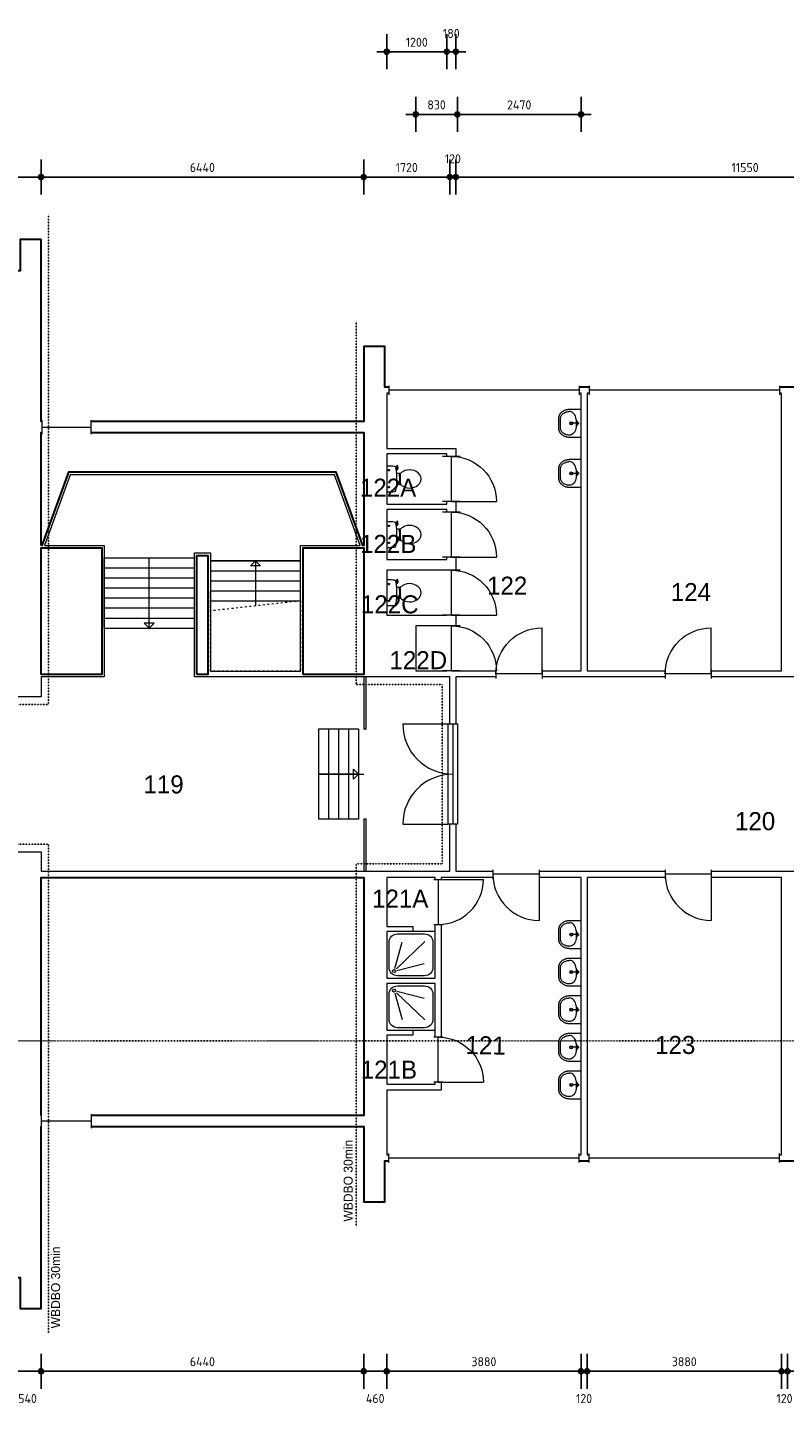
# Model space of a CAD drawing. Header units: millimetres. Extents: x 362177 to 5000048, y 157834 to 733119.
# Tile 49 of 152: x 556998 to 572108, y 373285 to 400762. Entities that reach past the tile are written whole.
import ezdxf
from ezdxf.enums import TextEntityAlignment as Align

# ---------------------------------------------------------------- set-up
doc = ezdxf.new("R2010")
doc.units = ezdxf.units.MM
doc.set_wipeout_variables(frame=1)
doc.linetypes.add('ACAD_ISO03W100', pattern=[30, 12, -18])
doc.layers.get('DEFPOINTS').update_dxf_attribs({"color": 255})
doc.layers.add('A--M$1A-_F123-', color=1, linetype='Continuous')
doc.layers.add('X-L0_C_WBDBO', color=7, linetype='Continuous')
for name, color, linetype, lineweight in [('X-L21_C_buitenwanden', 7, 'Continuous', 30), ('X-L22_C_binnenwand', 7, 'Continuous', 13), ('X-L24_C_trappen hellingen', 1, 'Continuous', 5), ('X-L28_C_eiland bouwlaag', 7, 'Continuous', 30), ('X-L31_C_buitenwandopening', 1, 'Continuous', 5), ('X-L32_C_binnenwandopeningen', 3, 'Continuous', 5), ('X-L74_C_sanitair', 5, 'Continuous', 5), ('X-T22_C_ruimtelabel', 7, 'Continuous', 5)]:
    doc.layers.add(name, color=color, linetype=linetype, lineweight=lineweight)
doc.styles.add('ALFA-0_18', font='iso3098.shx', dxfattribs={"height": 180})
doc.dimstyles.new('ALFA-0_18', dxfattribs={"dimscale": 100, "dimtxt": 0.18, "dimasz": 1, "dimexe": 1.25, "dimexo": 0.625, "dimgap": 1, "dimtad": 1, "dimdec": 0, "dimzin": 0, "dimdsep": 46, "dimtxsty": 'ALFA-0_18', "dimblk": 'diminfradot', "dimblk1": 'diminfradot', "dimblk2": 'diminfradot', "dimsah": 1, "dimcen": 2.5, "dimse1": 1, "dimse2": 1, "dimclrd": 141, "dimclrt": 1, "dimadec": 0, "dimazin": 0, "dimtfac": 1, "dimtmove": 2, "dimatfit": 3, "dimldrblk": 'diminfrapyl', "dimfxl": 1, "dimtolj": 1, "dimtzin": 0, "dimarcsym": 0})

# ---------------------------------------------------------------- blocks, each defined once
blk = doc.blocks.new('diminfradot')
at = {"color": 0}
for p, q in [((0, -3.5), (0, 3.5)), ((-2, 0), (2, 0))]:
    blk.add_line(p, q, dxfattribs=at)
for radius in [0.5, 0.25]:
    blk.add_circle((0, 0), radius, dxfattribs=at)
blk = doc.blocks.new('*D307')
at = {"layer": 'A--M$1A-_F123-', "color": 141, "lineweight": -2, "transparency": 16777216}
blk.add_line((556828, 373948), (557168, 373948), dxfattribs=at)
at = {"layer": 'DEFPOINTS', "color": 0, "transparency": 16777216}
for p in [(556728, 375939), (557268, 375199), (557268, 373948)]:
    blk.add_point(p, dxfattribs=at)
at = {"layer": 'A--M$1A-_F123-', "color": 141, "lineweight": -2, "transparency": 16777216, "xscale": 100, "yscale": 100, "zscale": 100, "rotation": 180}
blk.add_blockref('diminfradot', (556728, 373948), dxfattribs=at)
at = {"layer": 'A--M$1A-_F123-', "color": 141, "lineweight": -2, "transparency": 16777216, "xscale": 100, "yscale": 100, "zscale": 100}
blk.add_blockref('diminfradot', (557268, 373948), dxfattribs=at)
at = {"layer": 'A--M$1A-_F123-', "color": 1, "transparency": 16777216, "insert": (556998, 373403), "char_height": 180, "attachment_point": 5, "style": 'ALFA-0_18'}
blk.add_mtext('\\A1;540', dxfattribs=at)
blk = doc.blocks.new('diminfrapyl')
at = {"color": 0}
blk.add_solid([(0, 0), (-4, 0.7), (-4, -0.7)], dxfattribs=at)
blk = doc.blocks.new('*D308')
at = {"layer": 'A--M$1A-_F123-', "color": 141, "lineweight": -2, "transparency": 16777216}
blk.add_line((557368, 373948), (563608, 373948), dxfattribs=at)
at = {"layer": 'DEFPOINTS', "color": 0, "transparency": 16777216}
for p in [(563708, 377328), (557268, 375199), (563708, 373948)]:
    blk.add_point(p, dxfattribs=at)
at = {"layer": 'A--M$1A-_F123-', "color": 141, "lineweight": -2, "transparency": 16777216, "xscale": 100, "yscale": 100, "zscale": 100, "rotation": 180}
blk.add_blockref('diminfradot', (557268, 373948), dxfattribs=at)
at = {"layer": 'A--M$1A-_F123-', "color": 141, "lineweight": -2, "transparency": 16777216, "xscale": 100, "yscale": 100, "zscale": 100}
blk.add_blockref('diminfradot', (563708, 373948), dxfattribs=at)
at = {"layer": 'A--M$1A-_F123-', "color": 1, "transparency": 16777216, "insert": (560488, 374138), "char_height": 180, "attachment_point": 5, "style": 'ALFA-0_18'}
blk.add_mtext('\\A1;6440', dxfattribs=at)
blk = doc.blocks.new('*D309')
at = {"layer": 'A--M$1A-_F123-', "color": 141, "lineweight": -2, "transparency": 16777216}
blk.add_line((563808, 373948), (564068, 373948), dxfattribs=at)
at = {"layer": 'DEFPOINTS', "color": 0, "transparency": 16777216}
for p in [(564168, 378264), (563708, 377328), (564168, 373948)]:
    blk.add_point(p, dxfattribs=at)
at = {"layer": 'A--M$1A-_F123-', "color": 141, "lineweight": -2, "transparency": 16777216, "xscale": 100, "yscale": 100, "zscale": 100, "rotation": 180}
blk.add_blockref('diminfradot', (563708, 373948), dxfattribs=at)
at = {"layer": 'A--M$1A-_F123-', "color": 141, "lineweight": -2, "transparency": 16777216, "xscale": 100, "yscale": 100, "zscale": 100}
blk.add_blockref('diminfradot', (564168, 373948), dxfattribs=at)
at = {"layer": 'A--M$1A-_F123-', "color": 1, "transparency": 16777216, "insert": (563938, 373403), "char_height": 180, "attachment_point": 5, "style": 'ALFA-0_18'}
blk.add_mtext('\\A1;460', dxfattribs=at)
blk = doc.blocks.new('*D310')
at = {"layer": 'A--M$1A-_F123-', "color": 141, "lineweight": -2, "transparency": 16777216}
blk.add_line((564268, 373948), (567948, 373948), dxfattribs=at)
at = {"layer": 'DEFPOINTS', "color": 0, "transparency": 16777216}
for p in [(564168, 378264), (568048, 378264), (568048, 373948)]:
    blk.add_point(p, dxfattribs=at)
at = {"layer": 'A--M$1A-_F123-', "color": 141, "lineweight": -2, "transparency": 16777216, "xscale": 100, "yscale": 100, "zscale": 100, "rotation": 180}
blk.add_blockref('diminfradot', (564168, 373948), dxfattribs=at)
at = {"layer": 'A--M$1A-_F123-', "color": 141, "lineweight": -2, "transparency": 16777216, "xscale": 100, "yscale": 100, "zscale": 100}
blk.add_blockref('diminfradot', (568048, 373948), dxfattribs=at)
at = {"layer": 'A--M$1A-_F123-', "color": 1, "transparency": 16777216, "insert": (566108, 374138), "char_height": 180, "attachment_point": 5, "style": 'ALFA-0_18'}
blk.add_mtext('\\A1;3880', dxfattribs=at)
blk = doc.blocks.new('*D311')
at = {"layer": 'A--M$1A-_F123-', "color": 141, "lineweight": -2, "transparency": 16777216}
for p, q in [((567948, 373948), (567848, 373948)), ((568048, 373948), (568168, 373948)), ((568268, 373948), (568368, 373948))]:
    blk.add_line(p, q, dxfattribs=at)
at = {"layer": 'DEFPOINTS', "color": 0, "transparency": 16777216}
for p in [(568048, 378264), (568168, 378264), (568168, 373948)]:
    blk.add_point(p, dxfattribs=at)
at = {"layer": 'A--M$1A-_F123-', "color": 141, "lineweight": -2, "transparency": 16777216, "xscale": 100, "yscale": 100, "zscale": 100}
blk.add_blockref('diminfradot', (568048, 373948), dxfattribs=at)
at = {"layer": 'A--M$1A-_F123-', "color": 141, "lineweight": -2, "transparency": 16777216, "xscale": 100, "yscale": 100, "zscale": 100, "rotation": 180}
blk.add_blockref('diminfradot', (568168, 373948), dxfattribs=at)
at = {"layer": 'A--M$1A-_F123-', "color": 1, "transparency": 16777216, "insert": (568108, 373403), "char_height": 180, "attachment_point": 5, "style": 'ALFA-0_18'}
blk.add_mtext('\\A1;120', dxfattribs=at)
blk = doc.blocks.new('*D312')
at = {"layer": 'A--M$1A-_F123-', "color": 141, "lineweight": -2, "transparency": 16777216}
blk.add_line((568268, 373948), (571948, 373948), dxfattribs=at)
at = {"layer": 'DEFPOINTS', "color": 0, "transparency": 16777216}
for p in [(568168, 378264), (572048, 378264), (572048, 373948)]:
    blk.add_point(p, dxfattribs=at)
at = {"layer": 'A--M$1A-_F123-', "color": 141, "lineweight": -2, "transparency": 16777216, "xscale": 100, "yscale": 100, "zscale": 100, "rotation": 180}
blk.add_blockref('diminfradot', (568168, 373948), dxfattribs=at)
at = {"layer": 'A--M$1A-_F123-', "color": 141, "lineweight": -2, "transparency": 16777216, "xscale": 100, "yscale": 100, "zscale": 100}
blk.add_blockref('diminfradot', (572048, 373948), dxfattribs=at)
at = {"layer": 'A--M$1A-_F123-', "color": 1, "transparency": 16777216, "insert": (570108, 374138), "char_height": 180, "attachment_point": 5, "style": 'ALFA-0_18'}
blk.add_mtext('\\A1;3880', dxfattribs=at)
blk = doc.blocks.new('*D313')
at = {"layer": 'A--M$1A-_F123-', "color": 141, "lineweight": -2, "transparency": 16777216}
for p, q in [((571948, 373948), (571848, 373948)), ((572048, 373948), (572168, 373948)), ((572268, 373948), (572368, 373948))]:
    blk.add_line(p, q, dxfattribs=at)
at = {"layer": 'DEFPOINTS', "color": 0, "transparency": 16777216}
for p in [(572048, 378264), (572168, 378264), (572168, 373948)]:
    blk.add_point(p, dxfattribs=at)
at = {"layer": 'A--M$1A-_F123-', "color": 141, "lineweight": -2, "transparency": 16777216, "xscale": 100, "yscale": 100, "zscale": 100}
blk.add_blockref('diminfradot', (572048, 373948), dxfattribs=at)
at = {"layer": 'A--M$1A-_F123-', "color": 141, "lineweight": -2, "transparency": 16777216, "xscale": 100, "yscale": 100, "zscale": 100, "rotation": 180}
blk.add_blockref('diminfradot', (572168, 373948), dxfattribs=at)
at = {"layer": 'A--M$1A-_F123-', "color": 1, "transparency": 16777216, "insert": (572108, 373403), "char_height": 180, "attachment_point": 5, "style": 'ALFA-0_18'}
blk.add_mtext('\\A1;120', dxfattribs=at)
blk = doc.blocks.new('*D314')
at = {"layer": 'A--M$1A-_F123-', "color": 141, "lineweight": -2, "transparency": 16777216}
blk.add_line((572268, 373948), (575948, 373948), dxfattribs=at)
at = {"layer": 'DEFPOINTS', "color": 0, "transparency": 16777216}
for p in [(572168, 378264), (576048, 378264), (576048, 373948)]:
    blk.add_point(p, dxfattribs=at)
at = {"layer": 'A--M$1A-_F123-', "color": 141, "lineweight": -2, "transparency": 16777216, "xscale": 100, "yscale": 100, "zscale": 100, "rotation": 180}
blk.add_blockref('diminfradot', (572168, 373948), dxfattribs=at)
at = {"layer": 'A--M$1A-_F123-', "color": 141, "lineweight": -2, "transparency": 16777216, "xscale": 100, "yscale": 100, "zscale": 100}
blk.add_blockref('diminfradot', (576048, 373948), dxfattribs=at)
at = {"layer": 'A--M$1A-_F123-', "color": 1, "transparency": 16777216, "insert": (574108, 374138), "char_height": 180, "attachment_point": 5, "style": 'ALFA-0_18'}
blk.add_mtext('\\A1;3880', dxfattribs=at)
blk = doc.blocks.new('*D264')
at = {"layer": 'A--M$1A-_F123-', "color": 141, "lineweight": -2, "transparency": 16777216}
blk.add_line((555728, 397779), (557168, 397779), dxfattribs=at)
at = {"layer": 'DEFPOINTS', "color": 0, "transparency": 16777216}
for p in [(557268, 397779), (555628, 384324), (557268, 384324)]:
    blk.add_point(p, dxfattribs=at)
at = {"layer": 'A--M$1A-_F123-', "color": 141, "lineweight": -2, "transparency": 16777216, "xscale": 100, "yscale": 100, "zscale": 100, "rotation": 180}
blk.add_blockref('diminfradot', (555628, 397779), dxfattribs=at)
at = {"layer": 'A--M$1A-_F123-', "color": 141, "lineweight": -2, "transparency": 16777216, "xscale": 100, "yscale": 100, "zscale": 100}
blk.add_blockref('diminfradot', (557268, 397779), dxfattribs=at)
at = {"layer": 'A--M$1A-_F123-', "color": 1, "transparency": 16777216, "insert": (556448, 397969), "char_height": 180, "attachment_point": 5, "style": 'ALFA-0_18'}
blk.add_mtext('\\A1;1640', dxfattribs=at)
blk = doc.blocks.new('*D265')
at = {"layer": 'A--M$1A-_F123-', "color": 141, "lineweight": -2, "transparency": 16777216}
blk.add_line((557368, 397779), (563608, 397779), dxfattribs=at)
at = {"layer": 'DEFPOINTS', "color": 0, "transparency": 16777216}
for p in [(563708, 397779), (557268, 384324), (563708, 383924)]:
    blk.add_point(p, dxfattribs=at)
at = {"layer": 'A--M$1A-_F123-', "color": 141, "lineweight": -2, "transparency": 16777216, "xscale": 100, "yscale": 100, "zscale": 100, "rotation": 180}
blk.add_blockref('diminfradot', (557268, 397779), dxfattribs=at)
at = {"layer": 'A--M$1A-_F123-', "color": 141, "lineweight": -2, "transparency": 16777216, "xscale": 100, "yscale": 100, "zscale": 100}
blk.add_blockref('diminfradot', (563708, 397779), dxfattribs=at)
at = {"layer": 'A--M$1A-_F123-', "color": 1, "transparency": 16777216, "insert": (560488, 397969), "char_height": 180, "attachment_point": 5, "style": 'ALFA-0_18'}
blk.add_mtext('\\A1;6440', dxfattribs=at)
blk = doc.blocks.new('*D266')
at = {"layer": 'A--M$1A-_F123-', "color": 141, "lineweight": -2, "transparency": 16777216}
blk.add_line((563808, 397779), (565328, 397779), dxfattribs=at)
at = {"layer": 'DEFPOINTS', "color": 0, "transparency": 16777216}
for p in [(565428, 397779), (563708, 383924), (565428, 383924)]:
    blk.add_point(p, dxfattribs=at)
at = {"layer": 'A--M$1A-_F123-', "color": 141, "lineweight": -2, "transparency": 16777216, "xscale": 100, "yscale": 100, "zscale": 100, "rotation": 180}
blk.add_blockref('diminfradot', (563708, 397779), dxfattribs=at)
at = {"layer": 'A--M$1A-_F123-', "color": 141, "lineweight": -2, "transparency": 16777216, "xscale": 100, "yscale": 100, "zscale": 100}
blk.add_blockref('diminfradot', (565428, 397779), dxfattribs=at)
at = {"layer": 'A--M$1A-_F123-', "color": 1, "transparency": 16777216, "insert": (564568, 397969), "char_height": 180, "attachment_point": 5, "style": 'ALFA-0_18'}
blk.add_mtext('\\A1;1720', dxfattribs=at)
blk = doc.blocks.new('*D267')
at = {"layer": 'A--M$1A-_F123-', "color": 141, "lineweight": -2, "transparency": 16777216}
for p, q in [((565328, 397779), (565228, 397779)), ((565428, 397779), (565548, 397779)), ((565648, 397779), (565748, 397779))]:
    blk.add_line(p, q, dxfattribs=at)
at = {"layer": 'DEFPOINTS', "color": 0, "transparency": 16777216}
for p in [(565548, 397779), (565428, 383924), (565548, 383924)]:
    blk.add_point(p, dxfattribs=at)
at = {"layer": 'A--M$1A-_F123-', "color": 141, "lineweight": -2, "transparency": 16777216, "xscale": 100, "yscale": 100, "zscale": 100}
blk.add_blockref('diminfradot', (565428, 397779), dxfattribs=at)
at = {"layer": 'A--M$1A-_F123-', "color": 141, "lineweight": -2, "transparency": 16777216, "xscale": 100, "yscale": 100, "zscale": 100, "rotation": 180}
blk.add_blockref('diminfradot', (565548, 397779), dxfattribs=at)
at = {"layer": 'A--M$1A-_F123-', "color": 1, "transparency": 16777216, "insert": (565488, 398144), "char_height": 180, "attachment_point": 5, "style": 'ALFA-0_18'}
blk.add_mtext('\\A1;120', dxfattribs=at)
blk = doc.blocks.new('*D268')
at = {"layer": 'A--M$1A-_F123-', "color": 141, "lineweight": -2, "transparency": 16777216}
blk.add_line((565648, 397779), (576998, 397779), dxfattribs=at)
at = {"layer": 'DEFPOINTS', "color": 0, "transparency": 16777216}
for p in [(577098, 397779), (577098, 387804), (565548, 383924)]:
    blk.add_point(p, dxfattribs=at)
at = {"layer": 'A--M$1A-_F123-', "color": 141, "lineweight": -2, "transparency": 16777216, "xscale": 100, "yscale": 100, "zscale": 100, "rotation": 180}
blk.add_blockref('diminfradot', (565548, 397779), dxfattribs=at)
at = {"layer": 'A--M$1A-_F123-', "color": 141, "lineweight": -2, "transparency": 16777216, "xscale": 100, "yscale": 100, "zscale": 100}
blk.add_blockref('diminfradot', (577098, 397779), dxfattribs=at)
at = {"layer": 'A--M$1A-_F123-', "color": 1, "transparency": 16777216, "insert": (571323, 397969), "char_height": 180, "attachment_point": 5, "style": 'ALFA-0_18'}
blk.add_mtext('\\A1;11550', dxfattribs=at)
blk = doc.blocks.new('*D355')
at = {"layer": 'A--M$1A-_F123-', "color": 141, "lineweight": -2, "transparency": 16777216}
blk.add_line((564848, 399029), (565478, 399029), dxfattribs=at)
at = {"layer": 'DEFPOINTS', "color": 0, "transparency": 16777216}
for p in [(565578, 399029), (564748, 387924), (565578, 387924)]:
    blk.add_point(p, dxfattribs=at)
at = {"layer": 'A--M$1A-_F123-', "color": 141, "lineweight": -2, "transparency": 16777216, "xscale": 100, "yscale": 100, "zscale": 100, "rotation": 180}
blk.add_blockref('diminfradot', (564748, 399029), dxfattribs=at)
at = {"layer": 'A--M$1A-_F123-', "color": 141, "lineweight": -2, "transparency": 16777216, "xscale": 100, "yscale": 100, "zscale": 100}
blk.add_blockref('diminfradot', (565578, 399029), dxfattribs=at)
at = {"layer": 'A--M$1A-_F123-', "color": 1, "transparency": 16777216, "insert": (565163, 399219), "char_height": 180, "attachment_point": 5, "style": 'ALFA-0_18'}
blk.add_mtext('\\A1;830', dxfattribs=at)
blk = doc.blocks.new('*D356')
at = {"layer": 'A--M$1A-_F123-', "color": 141, "lineweight": -2, "transparency": 16777216}
blk.add_line((565678, 399029), (567948, 399029), dxfattribs=at)
at = {"layer": 'DEFPOINTS', "color": 0, "transparency": 16777216}
for p in [(568048, 399029), (565578, 387924), (568048, 387924)]:
    blk.add_point(p, dxfattribs=at)
at = {"layer": 'A--M$1A-_F123-', "color": 141, "lineweight": -2, "transparency": 16777216, "xscale": 100, "yscale": 100, "zscale": 100, "rotation": 180}
blk.add_blockref('diminfradot', (565578, 399029), dxfattribs=at)
at = {"layer": 'A--M$1A-_F123-', "color": 141, "lineweight": -2, "transparency": 16777216, "xscale": 100, "yscale": 100, "zscale": 100}
blk.add_blockref('diminfradot', (568048, 399029), dxfattribs=at)
at = {"layer": 'A--M$1A-_F123-', "color": 1, "transparency": 16777216, "insert": (566813, 399219), "char_height": 180, "attachment_point": 5, "style": 'ALFA-0_18'}
blk.add_mtext('\\A1;2470', dxfattribs=at)
blk = doc.blocks.new('*D357')
at = {"layer": 'A--M$1A-_F123-', "color": 141, "lineweight": -2, "transparency": 16777216}
for p, q in [((565268, 400279), (565168, 400279)), ((565548, 400279), (565368, 400279)), ((565648, 400279), (565748, 400279))]:
    blk.add_line(p, q, dxfattribs=at)
at = {"layer": 'DEFPOINTS', "color": 0, "transparency": 16777216}
for p in [(565368, 400279), (565368, 390194), (565548, 390194)]:
    blk.add_point(p, dxfattribs=at)
at = {"layer": 'A--M$1A-_F123-', "color": 141, "lineweight": -2, "transparency": 16777216, "xscale": 100, "yscale": 100, "zscale": 100}
blk.add_blockref('diminfradot', (565368, 400279), dxfattribs=at)
at = {"layer": 'A--M$1A-_F123-', "color": 141, "lineweight": -2, "transparency": 16777216, "xscale": 100, "yscale": 100, "zscale": 100, "rotation": 180}
blk.add_blockref('diminfradot', (565548, 400279), dxfattribs=at)
at = {"layer": 'A--M$1A-_F123-', "color": 1, "transparency": 16777216, "insert": (565458, 400644), "char_height": 180, "attachment_point": 5, "style": 'ALFA-0_18'}
blk.add_mtext('\\A1;180', dxfattribs=at)
blk = doc.blocks.new('*D358')
at = {"layer": 'A--M$1A-_F123-', "color": 141, "lineweight": -2, "transparency": 16777216}
blk.add_line((565268, 400279), (564268, 400279), dxfattribs=at)
at = {"layer": 'DEFPOINTS', "color": 0, "transparency": 16777216}
for p in [(564168, 400279), (565368, 390194), (564168, 389934)]:
    blk.add_point(p, dxfattribs=at)
at = {"layer": 'A--M$1A-_F123-', "color": 141, "lineweight": -2, "transparency": 16777216, "xscale": 100, "yscale": 100, "zscale": 100, "rotation": 180}
blk.add_blockref('diminfradot', (564168, 400279), dxfattribs=at)
at = {"layer": 'A--M$1A-_F123-', "color": 141, "lineweight": -2, "transparency": 16777216, "xscale": 100, "yscale": 100, "zscale": 100}
blk.add_blockref('diminfradot', (565368, 400279), dxfattribs=at)
at = {"layer": 'A--M$1A-_F123-', "color": 1, "transparency": 16777216, "insert": (564768, 400469), "char_height": 180, "attachment_point": 5, "style": 'ALFA-0_18'}
blk.add_mtext('\\A1;1200', dxfattribs=at)
blk = doc.blocks.new('*U470')
for p, q in [((0, 0), (0, 1800)), ((800, 1800), (0, 1800)), ((200, 0), (200, 1800)), ((400, 0), (400, 1800)), ((600, 0), (600, 1800)), ((800, 0), (800, 1800)), ((800, 900), (0, 900)), ((800, 0), (0, 0))]:
    blk.add_line(p, q)
blk.add_lwpolyline([(700, 800), (800, 900), (700, 1000)], close=True)
blk = doc.blocks.new('*U463')
for p, q in [((0, 0), (0, 1800)), ((1400, 1800), (0, 1800)), ((200, 0), (200, 1800)), ((400, 0), (400, 1800)), ((600, 0), (600, 1800)), ((800, 0), (800, 1800)), ((1000, 0), (1000, 1800)), ((1200, 0), (1200, 1800)), ((1400, 0), (1400, 1800)), ((1400, 900), (0, 900)), ((1400, 0), (0, 0))]:
    blk.add_line(p, q)
blk.add_lwpolyline([(1300, 800), (1400, 900), (1300, 1000)], close=True)
blk = doc.blocks.new('*U469')
for p, q in [((1400, 0), (1400, 1800)), ((1600, 0), (1600, 1800)), ((1800, 0), (1800, 1800)), ((2000, 0), (2000, 1800)), ((2200, 0), (2200, 1800)), ((2200, 900), (1300, 900))]:
    blk.add_line(p, q)
at = {"linetype": 'ACAD_ISO03W100', "ltscale": 3}
for points in [[(1400, 1800), (0, 1800), (0, 0), (1600, 0)], [(1400, 1800), (1200, 0), (1600, 0)]]:
    blk.add_lwpolyline(points, dxfattribs=at)
blk.add_lwpolyline([(1400, 1800), (2200, 1800), (2200, 0), (1200, 0)])
blk.add_lwpolyline([(2100, 800), (2200, 900), (2100, 1000)], close=True)
blk = doc.blocks.new('DVDVB_32_-S-_Raam')
at = {"linetype": 'Continuous', "lineweight": 13}
blk.add_wipeout([(0, 0.5), (1, 0.5), (1, -0.5), (0, -0.5)], dxfattribs=at)
at = {"color": 1, "linetype": 'ByBlock', "lineweight": -2}
for p, q in [((0, -0.5), (0, 0.5)), ((1, -0.5), (1, 0.5)), ((0, 0), (1, 0))]:
    blk.add_line(p, q, dxfattribs=at)
blk = doc.blocks.new('DVDVB_32_-S-_Deur')
at = {"linetype": 'Continuous', "lineweight": 13}
blk.add_wipeout([(0, -0.5), (1, -0.5), (1, 0.5), (0, 0.5)], dxfattribs=at)
at = {"color": 0, "linetype": 'ByBlock', "lineweight": -2}
for p, q in [((0, -0.5), (0, 0.5)), ((1, -0.5), (1, 0.5)), ((0, 0), (1, 0))]:
    blk.add_line(p, q, dxfattribs=at)
blk = doc.blocks.new('DVDVB_32_-S-_DraairichtingEnkel')
at = {"color": 0, "linetype": 'ByBlock', "lineweight": -2}
blk.add_line((0, 0), (0, 1), dxfattribs=at)
blk.add_arc((0, 0), 1, 0, 90, dxfattribs=at)
blk = doc.blocks.new('DVDVB_74_-S-_Toilet')
at = {"color": 0, "linetype": 'ByBlock', "lineweight": -2}
for p, q in [((248, 0), (-248, 0)), ((-143, -45), (-184, -45)), ((-163, -66), (-163, -24)), ((-111, -200), (-111, -230)), ((-101, -271), (-101, -250)), ((-101, -250), (-57, -250)), ((-67, -250), (-67, -268)), ((-57, -250), (-57, -267)), ((-57, -255), (-35, -255)), ((-35, -255), (-35, -260)), ((-35, -260), (35, -260)), ((35, -255), (35, -260)), ((57, -255), (35, -255)), ((57, -250), (57, -266)), ((101, -250), (57, -250)), ((67, -250), (67, -267)), ((101, -270), (101, -250)), ((111, -230), (111, -200)), ((193, -45), (152, -45)), ((173, -65), (173, -25)), ((178, -192), (183, -206)), ((181, -202), (210, -196)), ((211, -197), (208, -187)), ((262, -216), (210, -224)), ((222, -205), (259, -200)), ((264, -204), (266, -210))]:
    blk.add_line(p, q, dxfattribs=at)
for centre in [(-163, -46), (173, -46)]:
    blk.add_circle(centre, 12, dxfattribs=at)
for centre, radius, start, end in [((-214, -28), 43.4, 141.7698, 181.0192), ((892, -28), 1150, 180, 186.3309), ((-217, -151), 34, 186.3309, 259.2904), ((0, 994), 1200, 259.2904, 264.6981), ((-240, -231), 129, 326.1571, 0), ((-101, -292), 20, 96.9358, 142.58), ((0, 992), 1197, 264.6981, 275.3019), ((9, -1192), 926, 84.3005, 96.9358), ((99, -290), 20, 37.7817, 84.3005), ((0, 994), 1200, 275.3019, 280.7271), ((240, -231), 129, 180, 213.8429), ((207, -200), 25, 195.9272, 278.4779), ((220, -196), 10, 191.8886, 277.2238), ((217, -152), 33.5, 280.7271, 353.6509), ((214, -28), 43.4, 358.9808, 38.2302), ((-893, -28), 1150, 353.6509, 0), ((260, -206), 5, 15.7398, 97.2238), ((261, -212), 5, 278.4779, 15.7398), ((80, -457), 263, 148.9077, 230.8792), ((241, -554), 450, 146.1571, 148.9077), ((-81, -457), 263, 309.1208, 31.0923), ((-241, -554), 450, 31.0923, 33.8429), ((0, -556), 135, 230.8792, 309.1208)]:
    blk.add_arc(centre, radius, start, end, dxfattribs=at)
blk = doc.blocks.new('DVDVB_74_-S-_Wasbak')
at = {"color": 0, "linetype": 'ByBlock', "lineweight": -2}
for p, q in [((-79, -100), (79, -100)), ((0, -65), (-45, -82)), ((-37, -64), (-29, -89)), ((0, -65), (0, -153)), ((0, -65), (45, -82)), ((37, -64), (29, -89))]:
    blk.add_line(p, q, dxfattribs=at)
for centre, radius in [((0, -196), 30), ((0, -196), 20), ((0, -66), 17.5)]:
    blk.add_circle(centre, radius, dxfattribs=at)
blk.add_ellipse((-96, -211), major_axis=(136, 40), ratio=0.751905, start_param=1.224555, end_param=2.997882, dxfattribs=at)
at = {"color": 0, "linetype": 'ByBlock', "lineweight": -2, "extrusion": (0, 0, -1)}
blk.add_ellipse((96, -211), major_axis=(-136, 40), ratio=0.751905, start_param=1.224555, end_param=2.997882, dxfattribs=at)
at = {"color": 0, "linetype": 'ByBlock', "lineweight": -2}
for points in [[(-275, 0), (-275, -118), (-275, -235)], [(275, 0), (0, 0), (-275, 0)], [(275, -236), (275, -118), (275, 0)], [(-92, -451), (0, -450), (91, -450)]]:
    blk.add_open_spline(points, degree=2, dxfattribs=at)
for points in [[(-275, -235), (-270, -456), (-92, -451)], [(91, -450), (270, -456), (275, -236)]]:
    blk.add_rational_spline(points, [1, 0.707108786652, 1], degree=2, dxfattribs=at)
blk.add_rational_spline([(235, -235), (231, -415), (92, -411), (92, -410), (91, -410), (0, -410), (-91, -410), (-92, -410), (-93, -411), (-231, -415), (-235, -235)], [1, 0.707108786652, 1, 1, 1, 1, 1, 1, 1, 0.707108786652, 1], degree=2, knots=[0, 0, 0, 0.2, 0.2, 0.4, 0.4, 0.6, 0.6, 0.8, 0.8, 1, 1, 1], dxfattribs=at)
blk = doc.blocks.new('DVDVB_74_-S-_Douchebak')
at = {"color": 0, "linetype": 'ByBlock', "lineweight": -2}
for p, q in [((0.225, 0.95), (0.775, 0.95)), ((0.05, 0.225), (0.05, 0.775)), ((0.166, 0.209), (0.316, 0.77)), ((0.784, 0.784), (0.199, 0.199)), ((0.95, 0.775), (0.95, 0.225)), ((0.209, 0.166), (0.77, 0.316)), ((0.775, 0.05), (0.225, 0.05))]:
    blk.add_line(p, q, dxfattribs=at)
at = {"color": 0, "linetype": 'ByBlock', "lineweight": -2, "flags": 128}
blk.add_lwpolyline([(0, 1), (0, 0), (1, 0), (1, 1)], close=True, dxfattribs=at)
at = {"color": 0, "linetype": 'ByBlock', "lineweight": -2}
blk.add_circle((0.15, 0.15), 0.0315, dxfattribs=at)
at = {"color": 0, "linetype": 'ByBlock', "lineweight": -2, "extrusion": (0, 0, -1)}
for centre, start, end in [((-0.225, 0.775), 0, 90), ((-0.775, 0.775), 90, 180), ((-0.225, 0.225), 270, 0), ((-0.775, 0.225), 180, 270)]:
    blk.add_arc(centre, 0.175, start, end, dxfattribs=at)
blk = doc.blocks.new('A$C05fc2be4')
at = {"layer": 'X-L32_C_binnenwandopeningen', "flags": 128}
for points in [[(0, 2000), (910, 2000)], [(1000, 2000), (1000, 0)], [(0, 0), (910, 0)]]:
    blk.add_lwpolyline(points, dxfattribs=at)
at = {"layer": 'X-L32_C_binnenwandopeningen'}
blk.add_lwpolyline([(910, 2000), (1090, 2000), (1090, 0), (910, 0)], close=True, dxfattribs=at)
for centre, start, end in [((1000, 2000), 180, 270), ((1000, 0), 90, 180)]:
    blk.add_arc(centre, 1000, start, end, dxfattribs=at)

msp = doc.modelspace()

# ---------------------------------------------------------------- linework, layer by layer
at = {"layer": 'X-L21_C_buitenwanden'}
msp.add_lwpolyline([(504728, 375819), (556848, 375819), (556848, 375199), (557268, 375199), (557268, 378829), (563708, 378829), (563708, 377329), (564130, 377329), (564130, 378144), (580088, 378144), (580088, 377329), (580508, 377329), (580508, 394399), (580088, 394399), (580088, 393584), (564128, 393584), (564128, 394399), (563708, 394399), (563708, 392899), (557268, 392899), (557268, 396529), (556848, 396529), (556848, 395909), (504728, 395909)], dxfattribs=at)
at = {"layer": 'X-L22_C_binnenwand'}
for points in [[(564168, 393464), (564168, 392364), (565548, 392364), (565548, 387924), (568048, 387924), (568048, 393464)], [(568168, 393464), (568168, 387924), (572048, 387924), (572048, 393464)], [(564168, 392254), (564168, 391254), (565368, 391254), (565368, 392254)], [(564168, 391144), (564168, 390144), (565368, 390144), (565368, 391144)], [(564168, 389934), (564168, 389034), (565368, 389034), (565368, 389934)], [(564748, 388824), (564748, 387924), (565368, 387924), (565368, 388824)], [(568048, 383804), (565258, 383804), (565258, 379554), (564168, 379554), (564168, 378264), (568048, 378264)], [(564168, 383804), (564168, 382822), (564688, 382822), (564688, 382722), (564168, 382722), (564168, 381794), (565138, 381794), (565138, 383804)], [(568168, 378264), (572048, 378264), (572048, 383804), (568168, 383804)], [(564168, 381684), (564168, 380757), (564688, 380757), (564688, 380657), (564168, 380657), (564168, 379674), (565138, 379674), (565138, 381684)]]:
    msp.add_lwpolyline(points, close=True, dxfattribs=at)
for points in [[(565428, 386864), (565428, 387804), (560328, 387804), (560328, 390279), (560648, 390279), (560648, 387919), (562448, 387919), (562448, 390429), (563637, 390429), (563124, 391839), (557852, 391839), (557339, 390429), (558528, 390429), (558528, 387804), (557268, 387804), (557268, 387404), (555628, 387404), (555628, 386864)], [(565548, 384864), (565548, 383924), (577128, 383924), (577128, 387804), (565548, 387804), (565548, 386864)], [(555628, 384864), (555628, 384314), (557268, 384314), (557268, 383924), (563708, 383924), (565428, 383924), (565428, 384864)]]:
    msp.add_lwpolyline(points, dxfattribs=at)
at = {"layer": 'X-L24_C_trappen hellingen'}
for p, q in [((558528, 390179), (558528, 388754)), ((559428, 388754), (559428, 390179)), ((560328, 388754), (560328, 390179)), ((560648, 390179), (560648, 387919)), ((562448, 387919), (562448, 390179)), ((563708, 387804), (563708, 386764)), ((563758, 386764), (563758, 387804)), ((563758, 386764), (563708, 386764)), ((562808, 385864), (563708, 385864)), ((563758, 384964), (563708, 384964)), ((563708, 384964), (563708, 383924)), ((563758, 383924), (563758, 384964))]:
    msp.add_line(p, q, dxfattribs=at)
at = {"layer": 'X-L28_C_eiland bouwlaag'}
for points in [[(557268, 390429), (557268, 392679), (563708, 392679), (563708, 390429), (563689.8, 390429), (563159, 391889), (557817, 391889), (557286.2, 390429)], [(557268, 387854), (557268, 390379), (558478, 390379), (558478, 387854)], [(560378, 387854), (560378, 390229), (560598, 390229), (560598, 387854)], [(562498, 387854), (562498, 390379), (563708, 390379), (563708, 387854)], [(557268, 379049), (557268, 383804), (563708, 383804), (563708, 379049)]]:
    msp.add_lwpolyline(points, close=True, dxfattribs=at)

# ---------------------------------------------------------------- block references
at = {"layer": 'X-L0_C_WBDBO'}
msp.add_blockref('A$C05fc2be4', (564488, 384864), dxfattribs=at)
at = {"layer": 'X-L24_C_trappen hellingen', "rotation": 270}
msp.add_blockref('*U463', (558528, 390179), dxfattribs=at)
at = {"layer": 'X-L24_C_trappen hellingen', "yscale": -1, "rotation": 90}
msp.add_blockref('*U469', (560648, 387919), dxfattribs=at)
at = {"layer": 'X-L24_C_trappen hellingen', "yscale": -1}
msp.add_blockref('*U470', (562808, 386764), dxfattribs=at)
at = {"layer": 'X-L74_C_sanitair'}
for name, p, xscale, yscale, rotation in [('DVDVB_74_-S-_Wasbak', (568048, 392864), 0.9999983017, 0.9999983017, 270), ('DVDVB_74_-S-_Wasbak', (568048, 391864), 0.9999983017, 0.9999983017, 270), ('DVDVB_74_-S-_Toilet', (564168, 391754), 0.9999983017, 0.9999983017, 90), ('DVDVB_74_-S-_Toilet', (564168, 390644), 0.9999983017, 0.9999983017, 90), ('DVDVB_74_-S-_Toilet', (564168, 389484), 0.9999983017, 0.9999983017, 90), ('DVDVB_74_-S-_Wasbak', (568048, 382662), 0.9999983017, 0.9999983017, 270), ('DVDVB_74_-S-_Wasbak', (568048, 381912), 0.9999983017, 0.9999983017, 270), ('DVDVB_74_-S-_Douchebak', (564168, 381684), 926.9965817, 970.0004016, 270), ('DVDVB_74_-S-_Wasbak', (568048, 381162), 0.9999983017, 0.9999983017, 270), ('DVDVB_74_-S-_Wasbak', (568048, 380412), 0.9999983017, 0.9999983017, 270), ('DVDVB_74_-S-_Wasbak', (568048, 379662), 0.9999983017, 0.9999983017, 270)]:
    msp.add_blockref(name, p, dxfattribs=dict(at, xscale=xscale, yscale=yscale, rotation=rotation))
at = {"layer": 'X-L74_C_sanitair', "xscale": 970.0004016, "yscale": 927.9977535}
msp.add_blockref('DVDVB_74_-S-_Douchebak', (564168, 381794), dxfattribs=at)

# ---------------------------------------------------------------- texts
at = {"layer": 'X-T22_C_ruimtelabel'}
for s, p in [('122A', (564195.2, 391579.3)), ('122B', (564198.3, 390457.5)), ('122', (566572, 389624)), ('124', (570240, 389496)), ('122C', (564228.7, 389251.7)), ('119', (559714, 385659)), ('120', (571522, 384925)), ('123', (569927, 380459)), ('121B', (564211.8, 379965.4))]:
    msp.add_text(s, height=360, dxfattribs=at).set_placement(p, align=Align.MIDDLE_CENTER)
for s, height, rotation, p in [('121', 360, 359, (566144, 380452)), ('WBDBO 30min', 180, 90, (563398.6, 377750.2)), ('WBDBO 30min', 180, 90, (557558.6, 375620.2))]:
    msp.add_text(s, height=height, rotation=rotation, dxfattribs=at).set_placement(p, align=Align.MIDDLE_CENTER)

# ---------------------------------------------------------------- dimensions: what is measured, and where the dimension line sits
at = {"layer": 'A--M$1A-_F123-'}
for base, p1, p2, picture, middle in [((564168, 400279), (565368, 390194), (564168, 389934), '*D358', (564768, 400469)), ((565368, 400279), (565548, 390194), (565368, 390194), '*D357', (565458, 400644)), ((565578, 399029), (564748, 387924), (565578, 387924), '*D355', (565163, 399219)), ((568048, 399029), (565578, 387924), (568048, 387924), '*D356', (566813, 399219)), ((565548, 397779), (565428, 383924), (565548, 383924), '*D267', (565488, 398144)), ((557268, 397779), (555628, 384324), (557268, 384324), '*D264', (556448, 397969)), ((563708, 397779), (557268, 384324), (563708, 383924), '*D265', (560488, 397969)), ((565428, 397779), (563708, 383924), (565428, 383924), '*D266', (564568, 397969)), ((577098, 397779), (565548, 383924), (577098, 387804), '*D268', (571323, 397969))]:
    dim = msp.add_linear_dim(base=base, p1=p1, p2=p2, dimstyle='ALFA-0_18', dxfattribs=at)
    dim.commit()
    dim.dimension.update_dxf_attribs({"geometry": picture, "text_midpoint": middle})
for base, p1, p2, picture, middle in [((564168, 373948), (563708, 377328), (564168, 378264), '*D309', (563938, 373403)), ((568048, 373948), (564168, 378264), (568048, 378264), '*D310', (566108, 374138)), ((568168, 373948), (568048, 378264), (568168, 378264), '*D311', (568108, 373403)), ((572048, 373948), (568168, 378264), (572048, 378264), '*D312', (570108, 374138)), ((572168, 373948), (572048, 378264), (572168, 378264), '*D313', (572108, 373403)), ((576048, 373948), (572168, 378264), (576048, 378264), '*D314', (574108, 374138)), ((563708, 373948), (557268, 375199), (563708, 377328), '*D308', (560488, 374138)), ((557268, 373948), (556728, 375939), (557268, 375199), '*D307', (556998, 373403))]:
    dim = msp.add_linear_dim(base=base, p1=p1, p2=p2, dimstyle='ALFA-0_18', override={"dimclrd": 141}, dxfattribs=at)
    dim.commit()
    dim.dimension.update_dxf_attribs({"geometry": picture, "text_midpoint": middle})

# ---------------------------------------------------------------- next in the draw order: block references
at = {"layer": 'X-L31_C_buitenwandopening', "rotation": 180}
for p, xscale, yscale in [((568008, 393524), 3799.99, 180), ((572008, 393524), 3799.99, 180), ((558268, 378939), 1000, 280)]:
    msp.add_blockref('DVDVB_32_-S-_Raam', p, dxfattribs=dict(at, xscale=xscale, yscale=yscale))
at = {"layer": 'X-L31_C_buitenwandopening'}
for p, xscale, yscale in [((557287.8, 392789), 980.24, 280), ((564208, 378204), 3799.99, 180), ((568208, 378204), 3799.99, 180)]:
    msp.add_blockref('DVDVB_32_-S-_Raam', p, dxfattribs=dict(at, xscale=xscale, yscale=yscale))
at = {"layer": 'X-L32_C_binnenwandopeningen'}
for p, xscale, yscale, rotation in [((565458, 391304), 899.9984715, 349.9994056, 90), ((565458, 390194), 899.9984715, 349.9994056, 90), ((565458, 389034), 899.9984715, 349.9994056, 90), ((565458, 387924), 899.9984715, 349.9994056, 90), ((567268, 387864), 920, 180, 180), ((570648, 387864), 920, 180, 180), ((567208, 383864), 920, 180, 180), ((570648, 383864), 920, 180, 180), ((565198, 383763), 900, 180, 270), ((565198, 379716), 900, 180, 90)]:
    msp.add_blockref('DVDVB_32_-S-_Deur', p, dxfattribs=dict(at, xscale=xscale, yscale=yscale, rotation=rotation))

# ---------------------------------------------------------------- next in the draw order: linework, layer by layer
at = {"linetype": 'ACAD_ISO03W100'}
msp.add_line((586398.3, 380544), (473056.1, 380544), dxfattribs=at)
at = {"layer": 'X-L0_C_WBDBO', "color": 160, "linetype": 'ACAD_ISO03W100', "ltscale": 0.25, "flags": 128}
for points in [[(557418, 374699), (557418, 384464), (555778, 384464), (555778, 387254), (557418, 387254), (557418, 397029)], [(563558, 394899), (563558, 387654), (565278, 387654), (565278, 384074), (563558, 384074), (563558, 376829)]]:
    msp.add_lwpolyline(points, dxfattribs=at)

# ---------------------------------------------------------------- next in the draw order: block references
at = {"layer": 'X-L32_C_binnenwandopeningen'}
for p, xscale, yscale, rotation in [((565458, 391304), 899.9984715, -899.9984715, 90), ((565458, 390194), 899.9984715, -899.9984715, 90), ((565458, 389034), 899.9984715, -899.9984715, 90), ((565458, 387924), 899.9984715, -899.9984715, 90), ((567268, 387864), 920, -920, 180), ((570648, 387864), 920, -920, 180), ((567208, 383864), 920, 920, 180), ((570648, 383864), 920, 920, 180), ((565198, 383763), 900, 900, 270), ((565198, 379716), 900, -900, 90)]:
    msp.add_blockref('DVDVB_32_-S-_DraairichtingEnkel', p, dxfattribs=dict(at, xscale=xscale, yscale=yscale, rotation=rotation))

# ---------------------------------------------------------------- next in the draw order: texts
at = {"layer": 'X-T22_C_ruimtelabel'}
for s, p in [('122D', (564798.5, 388137.6)), ('121A', (564438, 383379))]:
    msp.add_text(s, height=360, dxfattribs=at).set_placement(p, align=Align.MIDDLE_CENTER)

doc.saveas('drawing.dxf')
